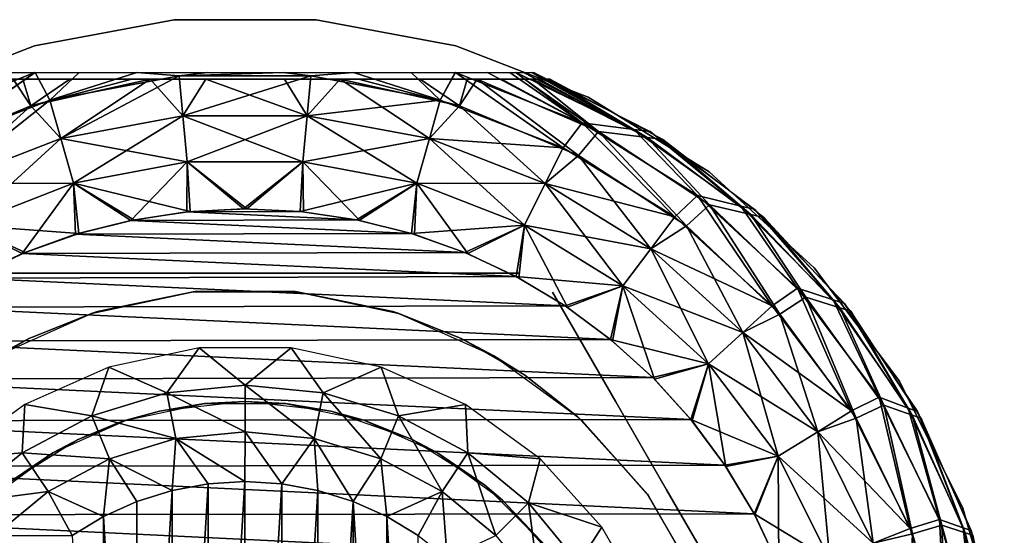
# Model space of a CAD drawing. Header units: millimetres. Extents: x -12 to 12, y -11.9 to 11.9.
# Tile 7 of 7: x -3.5 to 11.8, y 3.9 to 11.9. Entities that reach past the tile are written whole.
import ezdxf

# ---------------------------------------------------------------- set-up
doc = ezdxf.new("R2010")
doc.units = ezdxf.units.MM
doc.header["$LTSCALE"] = 101.851852
for name, color, linetype in [('13', 7, 'CONTINUOUS'), ('14', 7, 'CONTINUOUS'), ('16', 7, 'CONTINUOUS'), ('18', 7, 'CONTINUOUS'), ('2', 7, 'CONTINUOUS'), ('20', 7, 'CONTINUOUS'), ('22', 7, 'CONTINUOUS'), ('4', 7, 'CONTINUOUS'), ('5', 7, 'CONTINUOUS'), ('6', 7, 'CONTINUOUS'), ('8', 7, 'CONTINUOUS')]:
    doc.layers.add(name, color=color, linetype=linetype)

msp = doc.modelspace()

# ---------------------------------------------------------------- linework, layer by layer
at = {"layer": '13', "color": 7, "linetype": 'CONTINUOUS'}
for points in [[(4.792, 7.7, 25.1), (5.777, 5.994, 26.9), (5.777, 5.994, 25.1), (4.792, 7.7, 25.1)], [(4.792, 7.7, 26.9), (5.777, 5.994, 26.9), (4.792, 7.7, 25.1), (4.792, 7.7, 26.9)], [(5.777, 5.994, 25.1), (6.565, 4.63, 26.986), (6.568, 4.624, 25.014), (5.777, 5.994, 25.1)], [(5.777, 5.994, 26.9), (6.565, 4.63, 26.986), (5.777, 5.994, 25.1), (5.777, 5.994, 26.9)], [(6.565, 4.63, 26.986), (7.289, 3.376, 26.986), (6.568, 4.624, 25.014), (6.565, 4.63, 26.986)], [(6.568, 4.624, 25.014), (7.289, 3.376, 26.986), (7.291, 3.371, 25.014), (6.568, 4.624, 25.014)]]:
    msp.add_3dface(points, dxfattribs=at)
at = {"layer": '14', "color": 7, "linetype": 'CONTINUOUS'}
for points in [[(-2.395, 7.371, 32.5), (-0.81, 7.708, 32.5), (-2.303, 7.4, 27.5), (-2.395, 7.371, 32.5)], [(-2.303, 7.4, 27.5), (-0.81, 7.708, 32.5), (-0.778, 7.711, 27.5), (-2.303, 7.4, 27.5)], [(-0.81, 7.708, 32.5), (0.81, 7.708, 32.5), (-0.778, 7.711, 27.5), (-0.81, 7.708, 32.5)], [(-0.778, 7.711, 27.5), (0.81, 7.708, 32.5), (0.778, 7.711, 27.5), (-0.778, 7.711, 27.5)], [(0.778, 7.711, 27.5), (0.81, 7.708, 32.5), (2.303, 7.4, 27.5), (0.778, 7.711, 27.5)], [(0.81, 7.708, 32.5), (2.395, 7.371, 32.5), (2.303, 7.4, 27.5), (0.81, 7.708, 32.5)], [(-3.875, 6.712, 32.5), (-2.395, 7.371, 32.5), (-3.368, 6.98, 27.5), (-3.875, 6.712, 32.5)], [(-3.368, 6.98, 27.5), (-2.395, 7.371, 32.5), (-2.303, 7.4, 27.5), (-3.368, 6.98, 27.5)], [(2.303, 7.4, 27.5), (2.395, 7.371, 32.5), (3.368, 6.98, 27.5), (2.303, 7.4, 27.5)], [(2.395, 7.371, 32.5), (3.875, 6.712, 32.5), (3.368, 6.98, 27.5), (2.395, 7.371, 32.5)], [(-4.36, 6.407, 27.5), (-3.875, 6.712, 32.5), (-3.368, 6.98, 27.5), (-4.36, 6.407, 27.5)], [(3.368, 6.98, 27.5), (3.875, 6.712, 32.5), (4.36, 6.407, 27.5), (3.368, 6.98, 27.5)], [(3.875, 6.712, 32.5), (5.186, 5.759, 32.5), (4.36, 6.407, 27.5), (3.875, 6.712, 32.5)], [(4.36, 6.407, 27.5), (5.186, 5.759, 32.5), (5.257, 5.694, 27.5), (4.36, 6.407, 27.5)], [(5.186, 5.759, 32.5), (6.27, 4.555, 32.5), (5.257, 5.694, 27.5), (5.186, 5.759, 32.5)], [(5.257, 5.694, 27.5), (6.27, 4.555, 32.5), (6.289, 4.529, 27.5), (5.257, 5.694, 27.5)], [(6.27, 4.555, 32.5), (7.08, 3.152, 32.5), (6.289, 4.529, 27.5), (6.27, 4.555, 32.5)], [(6.289, 4.529, 27.5), (7.08, 3.152, 32.5), (7.067, 3.182, 27.5), (6.289, 4.529, 27.5)]]:
    msp.add_3dface(points, dxfattribs=at)
at = {"layer": '16', "color": 7, "linetype": 'CONTINUOUS'}
for points in [[(-2.123, 6.535, 34.621), (-1.219, 6.131, 35.098), (-0.718, 6.834, 34.621), (-2.123, 6.535, 34.621)], [(-1.219, 6.131, 35.098), (0, 6.251, 35.098), (-0.718, 6.834, 34.621), (-1.219, 6.131, 35.098)], [(-0.718, 6.834, 34.621), (0, 6.251, 35.098), (0.718, 6.834, 34.621), (-0.718, 6.834, 34.621)], [(0, 6.251, 35.098), (1.219, 6.131, 35.098), (0.718, 6.834, 34.621), (0, 6.251, 35.098)], [(0.718, 6.834, 34.621), (1.219, 6.131, 35.098), (2.123, 6.535, 34.621), (0.718, 6.834, 34.621)], [(-3.436, 5.951, 34.621), (-2.392, 5.775, 35.098), (-2.123, 6.535, 34.621), (-3.436, 5.951, 34.621)], [(-2.392, 5.775, 35.098), (-1.219, 6.131, 35.098), (-2.123, 6.535, 34.621), (-2.392, 5.775, 35.098)], [(1.219, 6.131, 35.098), (2.392, 5.775, 35.098), (2.123, 6.535, 34.621), (1.219, 6.131, 35.098)], [(2.123, 6.535, 34.621), (2.392, 5.775, 35.098), (3.436, 5.951, 34.621), (2.123, 6.535, 34.621)], [(-1.219, 6.131, 35.098), (0, 5.526, 35.398), (0, 6.251, 35.098), (-1.219, 6.131, 35.098)], [(0, 6.251, 35.098), (1.078, 5.42, 35.398), (1.219, 6.131, 35.098), (0, 6.251, 35.098)], [(0, 5.526, 35.398), (1.078, 5.42, 35.398), (0, 6.251, 35.098), (0, 5.526, 35.398)], [(-2.392, 5.775, 35.098), (-1.078, 5.42, 35.398), (-1.219, 6.131, 35.098), (-2.392, 5.775, 35.098)], [(-1.078, 5.42, 35.398), (0, 5.526, 35.398), (-1.219, 6.131, 35.098), (-1.078, 5.42, 35.398)], [(1.078, 5.42, 35.398), (2.115, 5.106, 35.398), (1.219, 6.131, 35.098), (1.078, 5.42, 35.398)], [(1.219, 6.131, 35.098), (2.115, 5.106, 35.398), (2.392, 5.775, 35.098), (1.219, 6.131, 35.098)], [(-4.598, 5.106, 34.621), (-3.473, 5.197, 35.098), (-3.436, 5.951, 34.621), (-4.598, 5.106, 34.621)], [(-3.473, 5.197, 35.098), (-2.392, 5.775, 35.098), (-3.436, 5.951, 34.621), (-3.473, 5.197, 35.098)], [(2.392, 5.775, 35.098), (3.473, 5.197, 35.098), (3.436, 5.951, 34.621), (2.392, 5.775, 35.098)], [(3.436, 5.951, 34.621), (3.473, 5.197, 35.098), (4.598, 5.106, 34.621), (3.436, 5.951, 34.621)], [(-3.473, 5.197, 35.098), (-2.115, 5.106, 35.398), (-2.392, 5.775, 35.098), (-3.473, 5.197, 35.098)], [(-2.115, 5.106, 35.398), (-1.078, 5.42, 35.398), (-2.392, 5.775, 35.098), (-2.115, 5.106, 35.398)], [(2.115, 5.106, 35.398), (3.07, 4.595, 35.398), (2.392, 5.775, 35.098), (2.115, 5.106, 35.398)], [(2.392, 5.775, 35.098), (3.07, 4.595, 35.398), (3.473, 5.197, 35.098), (2.392, 5.775, 35.098)], [(-1.078, 5.42, 35.398), (-0.002, 4.75, 35.5), (0, 5.526, 35.398), (-1.078, 5.42, 35.398)], [(-0.002, 4.75, 35.5), (0.571, 4.716, 35.5), (0, 5.526, 35.398), (-0.002, 4.75, 35.5)], [(0, 5.526, 35.398), (0.571, 4.716, 35.5), (1.078, 5.42, 35.398), (0, 5.526, 35.398)], [(-2.115, 5.106, 35.398), (-1.139, 4.611, 35.5), (-1.078, 5.42, 35.398), (-2.115, 5.106, 35.398)], [(-1.139, 4.611, 35.5), (-0.575, 4.715, 35.5), (-1.078, 5.42, 35.398), (-1.139, 4.611, 35.5)], [(-0.575, 4.715, 35.5), (-0.002, 4.75, 35.5), (-1.078, 5.42, 35.398), (-0.575, 4.715, 35.5)], [(0.571, 4.716, 35.5), (1.136, 4.612, 35.5), (1.078, 5.42, 35.398), (0.571, 4.716, 35.5)], [(1.078, 5.42, 35.398), (1.685, 4.441, 35.5), (2.115, 5.106, 35.398), (1.078, 5.42, 35.398)], [(1.136, 4.612, 35.5), (1.685, 4.441, 35.5), (1.078, 5.42, 35.398), (1.136, 4.612, 35.5)], [(-4.42, 4.42, 35.098), (-3.473, 5.197, 35.098), (-4.598, 5.106, 34.621), (-4.42, 4.42, 35.098)], [(-4.42, 4.42, 35.098), (-3.07, 4.595, 35.398), (-3.473, 5.197, 35.098), (-4.42, 4.42, 35.098)], [(-3.07, 4.595, 35.398), (-2.115, 5.106, 35.398), (-3.473, 5.197, 35.098), (-3.07, 4.595, 35.398)], [(-3.07, 4.595, 35.398), (-2.207, 4.206, 35.5), (-2.115, 5.106, 35.398), (-3.07, 4.595, 35.398)], [(-2.207, 4.206, 35.5), (-1.686, 4.441, 35.5), (-2.115, 5.106, 35.398), (-2.207, 4.206, 35.5)], [(-1.686, 4.441, 35.5), (-1.139, 4.611, 35.5), (-2.115, 5.106, 35.398), (-1.686, 4.441, 35.5)], [(1.685, 4.441, 35.5), (2.208, 4.206, 35.5), (2.115, 5.106, 35.398), (1.685, 4.441, 35.5)], [(2.115, 5.106, 35.398), (2.208, 4.206, 35.5), (3.07, 4.595, 35.398), (2.115, 5.106, 35.398)], [(3.07, 4.595, 35.398), (3.908, 3.908, 35.398), (3.473, 5.197, 35.098), (3.07, 4.595, 35.398)], [(3.473, 5.197, 35.098), (4.42, 4.42, 35.098), (4.598, 5.106, 34.621), (3.473, 5.197, 35.098)], [(3.473, 5.197, 35.098), (3.908, 3.908, 35.398), (4.42, 4.42, 35.098), (3.473, 5.197, 35.098)], [(4.598, 5.106, 34.621), (4.42, 4.42, 35.098), (5.559, 4.039, 34.621), (4.598, 5.106, 34.621)], [(-3.908, 3.908, 35.398), (-3.07, 4.595, 35.398), (-4.42, 4.42, 35.098), (-3.908, 3.908, 35.398)], [(-3.908, 3.908, 35.398), (-2.697, 3.91, 35.5), (-3.07, 4.595, 35.398), (-3.908, 3.908, 35.398)], [(-2.697, 3.91, 35.5), (-2.207, 4.206, 35.5), (-3.07, 4.595, 35.398), (-2.697, 3.91, 35.5)], [(2.208, 4.206, 35.5), (2.698, 3.909, 35.5), (3.07, 4.595, 35.398), (2.208, 4.206, 35.5)], [(2.698, 3.909, 35.5), (3.15, 3.555, 35.5), (3.07, 4.595, 35.398), (2.698, 3.909, 35.5)], [(3.07, 4.595, 35.398), (3.15, 3.555, 35.5), (3.908, 3.908, 35.398), (3.07, 4.595, 35.398)], [(3.908, 3.908, 35.398), (4.595, 3.07, 35.398), (4.42, 4.42, 35.098), (3.908, 3.908, 35.398)], [(4.42, 4.42, 35.098), (5.197, 3.473, 35.098), (5.559, 4.039, 34.621), (4.42, 4.42, 35.098)], [(4.42, 4.42, 35.098), (4.595, 3.07, 35.398), (5.197, 3.473, 35.098), (4.42, 4.42, 35.098)], [(5.559, 4.039, 34.621), (5.197, 3.473, 35.098), (6.277, 2.795, 34.621), (5.559, 4.039, 34.621)]]:
    msp.add_3dface(points, dxfattribs=at)
at = {"layer": '18', "color": 7, "linetype": 'CONTINUOUS'}
for points in [[(-3.284, 11.542, -1513.5), (-1.107, 11.949, 12.5), (-1.107, 11.949, -1513.5), (-3.284, 11.542, -1513.5)], [(-3.284, 11.542, 12.5), (-1.107, 11.949, 12.5), (-3.284, 11.542, -1513.5), (-3.284, 11.542, 12.5)], [(-1.107, 11.949, -1513.5), (1.107, 11.949, 12.5), (1.107, 11.949, -1513.5), (-1.107, 11.949, -1513.5)], [(-1.107, 11.949, 12.5), (1.107, 11.949, 12.5), (-1.107, 11.949, -1513.5), (-1.107, 11.949, 12.5)], [(1.107, 11.949, -1513.5), (3.284, 11.542, 12.5), (3.284, 11.542, -1513.5), (1.107, 11.949, -1513.5)], [(1.107, 11.949, 12.5), (3.284, 11.542, 12.5), (1.107, 11.949, -1513.5), (1.107, 11.949, 12.5)], [(-5.349, 10.742, -1513.5), (-3.284, 11.542, 12.5), (-3.284, 11.542, -1513.5), (-5.349, 10.742, -1513.5)], [(-5.349, 10.742, 12.5), (-3.284, 11.542, 12.5), (-5.349, 10.742, -1513.5), (-5.349, 10.742, 12.5)], [(3.284, 11.542, -1513.5), (5.349, 10.742, 12.5), (5.349, 10.742, -1513.5), (3.284, 11.542, -1513.5)], [(3.284, 11.542, 12.5), (5.349, 10.742, 12.5), (3.284, 11.542, -1513.5), (3.284, 11.542, 12.5)], [(5.349, 10.742, -1513.5), (7.232, 9.576, 12.5), (7.232, 9.576, -1513.5), (5.349, 10.742, -1513.5)], [(5.349, 10.742, 12.5), (7.232, 9.576, 12.5), (5.349, 10.742, -1513.5), (5.349, 10.742, 12.5)], [(7.232, 9.576, -1513.5), (8.868, 8.084, 12.5), (8.868, 8.084, -1513.5), (7.232, 9.576, -1513.5)], [(7.232, 9.576, 12.5), (8.868, 8.084, 12.5), (7.232, 9.576, -1513.5), (7.232, 9.576, 12.5)], [(8.868, 8.084, 12.5), (10.203, 6.317, 12.5), (8.868, 8.084, -1513.5), (8.868, 8.084, 12.5)], [(8.868, 8.084, -1513.5), (10.203, 6.317, 12.5), (10.203, 6.317, -1513.5), (8.868, 8.084, -1513.5)], [(10.203, 6.317, 12.5), (11.19, 4.335, 12.5), (10.203, 6.317, -1513.5), (10.203, 6.317, 12.5)], [(10.203, 6.317, -1513.5), (11.19, 4.335, 12.5), (11.19, 4.335, -1513.5), (10.203, 6.317, -1513.5)], [(11.19, 4.335, 12.5), (11.796, 2.205, 12.5), (11.19, 4.335, -1513.5), (11.19, 4.335, 12.5)], [(11.19, 4.335, -1513.5), (11.796, 2.205, 12.5), (11.796, 2.205, -1513.5), (11.19, 4.335, -1513.5)]]:
    msp.add_3dface(points, dxfattribs=at)
at = {"layer": '2', "color": 3, "linetype": 'CONTINUOUS'}
for points in [[(-3.615, 11.02, 16.001), (-3.463, 11.02, 16.079), (-4.75, 11.02, 12.5), (-3.615, 11.02, 16.001)], [(-3.463, 11.02, 16.079), (-2.731, 11.02, 16.361), (-4.75, 11.02, 12.5), (-3.463, 11.02, 16.079)], [(-2.731, 11.02, 16.361), (-1.767, 11.02, 16.581), (-4.75, 11.02, 12.5), (-2.731, 11.02, 16.361)], [(-1.767, 11.02, 16.581), (-1.482, 11.02, 16.624), (-4.75, 11.02, 12.5), (-1.767, 11.02, 16.581)], [(-1.482, 11.02, 16.624), (-0.613, 11.02, 16.702), (-4.75, 11.02, 12.5), (-1.482, 11.02, 16.624)], [(-0.613, 11.02, 16.702), (0.613, 11.02, 16.702), (-4.75, 11.02, 12.5), (-0.613, 11.02, 16.702)], [(0.613, 11.02, 16.702), (1.482, 11.02, 16.624), (-4.75, 11.02, 12.5), (0.613, 11.02, 16.702)], [(1.482, 11.02, 16.624), (1.767, 11.02, 16.581), (-4.75, 11.02, 12.5), (1.482, 11.02, 16.624)], [(1.767, 11.02, 16.581), (2.731, 11.02, 16.361), (-4.75, 11.02, 12.5), (1.767, 11.02, 16.581)], [(2.731, 11.02, 16.361), (3.463, 11.02, 16.079), (-4.75, 11.02, 12.5), (2.731, 11.02, 16.361)], [(3.463, 11.02, 16.079), (3.615, 11.02, 16.001), (-4.75, 11.02, 12.5), (3.463, 11.02, 16.079)], [(-4.75, 11.02, 12.5), (3.995, 11.02, 15.762), (4.219, 11.02, 12.5), (-4.75, 11.02, 12.5)], [(3.615, 11.02, 16.001), (3.995, 11.02, 15.762), (-4.75, 11.02, 12.5), (3.615, 11.02, 16.001)], [(3.995, 11.02, 15.762), (4.356, 11.02, 15.438), (4.219, 11.02, 12.5), (3.995, 11.02, 15.762)], [(4.219, 11.02, 12.5), (4.356, 11.02, 15.438), (4.382, 11.02, 12.509), (4.219, 11.02, 12.5)], [(4.356, 11.02, 15.438), (4.486, 11.02, 15.276), (4.382, 11.02, 12.509), (4.356, 11.02, 15.438)], [(4.382, 11.02, 12.509), (4.486, 11.02, 15.276), (4.509, 11.02, 12.531), (4.382, 11.02, 12.509)], [(4.486, 11.02, 15.276), (4.583, 11.02, 15.121), (4.509, 11.02, 12.531), (4.486, 11.02, 15.276)], [(4.509, 11.02, 12.531), (4.583, 11.02, 15.121), (4.609, 11.02, 12.562), (4.509, 11.02, 12.531)], [(4.583, 11.02, 15.121), (4.71, 11.02, 14.806), (4.609, 11.02, 12.562), (4.583, 11.02, 15.121)], [(4.609, 11.02, 12.562), (4.71, 11.02, 14.806), (4.684, 11.02, 12.602), (4.609, 11.02, 12.562)], [(4.684, 11.02, 12.602), (4.71, 11.02, 14.806), (4.734, 11.02, 12.65), (4.684, 11.02, 12.602)], [(4.71, 11.02, 14.806), (4.75, 11.02, 14.5), (4.734, 11.02, 12.65), (4.71, 11.02, 14.806)], [(4.75, 11.02, 14.5), (4.75, 11.02, 12.7), (4.734, 11.02, 12.65), (4.75, 11.02, 14.5)]]:
    msp.add_3dface(points, dxfattribs=at)
at = {"layer": '20', "color": 3, "linetype": 'CONTINUOUS'}
for points in [[(-0.909, 8.954, -1518.5), (1.734, 8.831, -1518.5), (-1.784, 8.821, -1518.5), (-0.909, 8.954, -1518.5)], [(-0.026, 9, -1518.5), (0.858, 8.959, -1518.5), (-0.909, 8.954, -1518.5), (-0.026, 9, -1518.5)], [(0.858, 8.959, -1518.5), (1.734, 8.831, -1518.5), (-0.909, 8.954, -1518.5), (0.858, 8.959, -1518.5)], [(-1.784, 8.821, -1518.5), (2.592, 8.619, -1518.5), (-2.642, 8.604, -1518.5), (-1.784, 8.821, -1518.5)], [(1.734, 8.831, -1518.5), (2.592, 8.619, -1518.5), (-1.784, 8.821, -1518.5), (1.734, 8.831, -1518.5)], [(-2.642, 8.604, -1518.5), (3.426, 8.322, -1518.5), (-3.474, 8.303, -1518.5), (-2.642, 8.604, -1518.5)], [(2.592, 8.619, -1518.5), (3.426, 8.322, -1518.5), (-2.642, 8.604, -1518.5), (2.592, 8.619, -1518.5)], [(-3.474, 8.303, -1518.5), (4.227, 7.946, -1518.5), (-4.27, 7.923, -1518.5), (-3.474, 8.303, -1518.5)], [(3.426, 8.322, -1518.5), (4.227, 7.946, -1518.5), (-3.474, 8.303, -1518.5), (3.426, 8.322, -1518.5)], [(-4.27, 7.923, -1518.5), (4.987, 7.492, -1518.5), (-5.023, 7.468, -1518.5), (-4.27, 7.923, -1518.5)], [(4.227, 7.946, -1518.5), (4.987, 7.492, -1518.5), (-4.27, 7.923, -1518.5), (4.227, 7.946, -1518.5)], [(-5.023, 7.468, -1518.5), (5.698, 6.966, -1518.5), (-5.729, 6.941, -1518.5), (-5.023, 7.468, -1518.5)], [(4.987, 7.492, -1518.5), (5.698, 6.966, -1518.5), (-5.023, 7.468, -1518.5), (4.987, 7.492, -1518.5)], [(-5.729, 6.941, -1518.5), (6.355, 6.373, -1518.5), (-6.38, 6.348, -1518.5), (-5.729, 6.941, -1518.5)], [(5.698, 6.966, -1518.5), (6.355, 6.373, -1518.5), (-5.729, 6.941, -1518.5), (5.698, 6.966, -1518.5)], [(-6.38, 6.348, -1518.5), (6.95, 5.718, -1518.5), (-6.969, 5.695, -1518.5), (-6.38, 6.348, -1518.5)], [(6.355, 6.373, -1518.5), (6.95, 5.718, -1518.5), (-6.38, 6.348, -1518.5), (6.355, 6.373, -1518.5)], [(-6.969, 5.695, -1518.5), (7.478, 5.008, -1518.5), (-7.493, 4.986, -1518.5), (-6.969, 5.695, -1518.5)], [(6.95, 5.718, -1518.5), (7.478, 5.008, -1518.5), (-6.969, 5.695, -1518.5), (6.95, 5.718, -1518.5)], [(-7.493, 4.986, -1518.5), (7.933, 4.25, -1518.5), (-7.944, 4.23, -1518.5), (-7.493, 4.986, -1518.5)], [(7.478, 5.008, -1518.5), (7.933, 4.25, -1518.5), (-7.493, 4.986, -1518.5), (7.478, 5.008, -1518.5)], [(-7.944, 4.23, -1518.5), (8.312, 3.45, -1518.5), (-8.319, 3.434, -1518.5), (-7.944, 4.23, -1518.5)], [(7.933, 4.25, -1518.5), (8.312, 3.45, -1518.5), (-7.944, 4.23, -1518.5), (7.933, 4.25, -1518.5)]]:
    msp.add_3dface(points, dxfattribs=at)
at = {"layer": '22', "color": 3, "linetype": 'CONTINUOUS'}
for points in [[(-3.28, 11.124, -1517.001), (-5.253, 10.34, -1517.001), (-3.78, 11.124, -1516.701), (-3.28, 11.124, -1517.001)], [(-5.253, 10.34, -1517.001), (-3.28, 11.124, -1517.001), (-4.957, 9.954, -1517.622), (-5.253, 10.34, -1517.001)], [(-4.957, 9.954, -1517.622), (-3.274, 11.124, -1517.004), (-3.043, 10.696, -1517.622), (-4.957, 9.954, -1517.622)], [(-3.28, 11.124, -1517.001), (-3.274, 11.124, -1517.004), (-4.957, 9.954, -1517.622), (-3.28, 11.124, -1517.001)], [(-3.043, 10.696, -1517.622), (-3.274, 11.124, -1517.004), (-2.589, 11.124, -1517.271), (-3.043, 10.696, -1517.622)], [(-1.689, 11.124, -1517.482), (-3.043, 10.696, -1517.622), (-2.589, 11.124, -1517.271), (-1.689, 11.124, -1517.482)], [(-1.026, 11.073, -1517.622), (-3.043, 10.696, -1517.622), (-1.689, 11.124, -1517.482), (-1.026, 11.073, -1517.622)], [(-3.043, 10.696, -1517.622), (-1.026, 11.073, -1517.622), (-2.873, 10.097, -1518.099), (-3.043, 10.696, -1517.622)], [(-1.026, 11.073, -1517.622), (-0.969, 10.453, -1518.099), (-2.873, 10.097, -1518.099), (-1.026, 11.073, -1517.622)], [(-0.591, 11.124, -1517.602), (-1.026, 11.073, -1517.622), (-1.689, 11.124, -1517.482), (-0.591, 11.124, -1517.602)], [(1.026, 11.073, -1517.622), (-1.026, 11.073, -1517.622), (0.591, 11.124, -1517.602), (1.026, 11.073, -1517.622)], [(0.591, 11.124, -1517.602), (-1.026, 11.073, -1517.622), (-0.591, 11.124, -1517.602), (0.591, 11.124, -1517.602)], [(-1.026, 11.073, -1517.622), (1.026, 11.073, -1517.622), (-0.969, 10.453, -1518.099), (-1.026, 11.073, -1517.622)], [(1.026, 11.073, -1517.622), (0.969, 10.453, -1518.099), (-0.969, 10.453, -1518.099), (1.026, 11.073, -1517.622)], [(1.689, 11.124, -1517.482), (1.026, 11.073, -1517.622), (0.591, 11.124, -1517.602), (1.689, 11.124, -1517.482)], [(1.026, 11.073, -1517.622), (3.043, 10.696, -1517.622), (0.969, 10.453, -1518.099), (1.026, 11.073, -1517.622)], [(3.043, 10.696, -1517.622), (1.026, 11.073, -1517.622), (1.689, 11.124, -1517.482), (3.043, 10.696, -1517.622)], [(2.589, 11.124, -1517.271), (3.043, 10.696, -1517.622), (1.689, 11.124, -1517.482), (2.589, 11.124, -1517.271)], [(3.274, 11.124, -1517.004), (3.043, 10.696, -1517.622), (2.589, 11.124, -1517.271), (3.274, 11.124, -1517.004)], [(4.957, 9.954, -1517.622), (3.043, 10.696, -1517.622), (3.28, 11.124, -1517.001), (4.957, 9.954, -1517.622)], [(3.28, 11.124, -1517.001), (3.043, 10.696, -1517.622), (3.274, 11.124, -1517.004), (3.28, 11.124, -1517.001)], [(5.253, 10.34, -1517.001), (4.957, 9.954, -1517.622), (3.28, 11.124, -1517.001), (5.253, 10.34, -1517.001)], [(5.253, 10.34, -1517.001), (3.28, 11.124, -1517.001), (3.78, 11.124, -1516.701), (5.253, 10.34, -1517.001)], [(5.253, 10.34, -1517.001), (3.78, 11.124, -1516.701), (4.126, 11.124, -1516.39), (5.253, 10.34, -1517.001)], [(4.22, 11.124, -1516.276), (5.253, 10.34, -1517.001), (4.126, 11.124, -1516.39), (4.22, 11.124, -1516.276)], [(4.22, 11.124, -1516.276), (6.06, 10.239, -1516.276), (5.253, 10.34, -1517.001), (4.22, 11.124, -1516.276)], [(4.22, 11.124, -1516.276), (4.341, 11.124, -1516.091), (6.06, 10.239, -1516.276), (4.22, 11.124, -1516.276)], [(4.341, 11.124, -1516.091), (4.462, 11.124, -1515.79), (6.06, 10.239, -1516.276), (4.341, 11.124, -1516.091)], [(4.462, 11.124, -1515.79), (4.5, 11.124, -1515.5), (6.06, 10.239, -1516.276), (4.462, 11.124, -1515.79)], [(6.06, 10.239, -1516.276), (4.5, 11.124, -1515.5), (6.312, 10.206, -1515.5), (6.06, 10.239, -1516.276)], [(-4.957, 9.954, -1517.622), (-3.043, 10.696, -1517.622), (-4.679, 9.397, -1518.099), (-4.957, 9.954, -1517.622)], [(-3.043, 10.696, -1517.622), (-2.873, 10.097, -1518.099), (-4.679, 9.397, -1518.099), (-3.043, 10.696, -1517.622)], [(3.043, 10.696, -1517.622), (2.873, 10.097, -1518.099), (0.969, 10.453, -1518.099), (3.043, 10.696, -1517.622)], [(3.043, 10.696, -1517.622), (4.957, 9.954, -1517.622), (2.873, 10.097, -1518.099), (3.043, 10.696, -1517.622)], [(-0.969, 10.453, -1518.099), (-2.675, 9.4, -1518.399), (-2.873, 10.097, -1518.099), (-0.969, 10.453, -1518.099)], [(-0.902, 9.732, -1518.399), (-2.675, 9.4, -1518.399), (-0.969, 10.453, -1518.099), (-0.902, 9.732, -1518.399)], [(0.969, 10.453, -1518.099), (-0.902, 9.732, -1518.399), (-0.969, 10.453, -1518.099), (0.969, 10.453, -1518.099)], [(0.902, 9.732, -1518.399), (-0.902, 9.732, -1518.399), (0.969, 10.453, -1518.099), (0.902, 9.732, -1518.399)], [(2.873, 10.097, -1518.099), (0.902, 9.732, -1518.399), (0.969, 10.453, -1518.099), (2.873, 10.097, -1518.099)], [(6.701, 8.874, -1517.622), (4.957, 9.954, -1517.622), (5.253, 10.34, -1517.001), (6.701, 8.874, -1517.622)], [(7.051, 9.208, -1517.001), (6.701, 8.874, -1517.622), (5.253, 10.34, -1517.001), (7.051, 9.208, -1517.001)], [(6.06, 10.239, -1516.276), (7.051, 9.208, -1517.001), (5.253, 10.34, -1517.001), (6.06, 10.239, -1516.276)], [(6.06, 10.239, -1516.276), (7.729, 9.045, -1516.276), (7.051, 9.208, -1517.001), (6.06, 10.239, -1516.276)], [(7.729, 9.045, -1516.276), (6.06, 10.239, -1516.276), (6.312, 10.206, -1515.5), (7.729, 9.045, -1516.276)], [(7.943, 8.995, -1515.5), (7.729, 9.045, -1516.276), (6.312, 10.206, -1515.5), (7.943, 8.995, -1515.5)], [(-2.873, 10.097, -1518.099), (-4.356, 8.749, -1518.399), (-4.679, 9.397, -1518.099), (-2.873, 10.097, -1518.099)], [(-2.675, 9.4, -1518.399), (-4.356, 8.749, -1518.399), (-2.873, 10.097, -1518.099), (-2.675, 9.4, -1518.399)], [(2.675, 9.4, -1518.399), (0.902, 9.732, -1518.399), (2.873, 10.097, -1518.099), (2.675, 9.4, -1518.399)], [(4.679, 9.397, -1518.099), (2.675, 9.4, -1518.399), (2.873, 10.097, -1518.099), (4.679, 9.397, -1518.099)], [(4.957, 9.954, -1517.622), (4.679, 9.397, -1518.099), (2.873, 10.097, -1518.099), (4.957, 9.954, -1517.622)], [(4.957, 9.954, -1517.622), (6.701, 8.874, -1517.622), (4.679, 9.397, -1518.099), (4.957, 9.954, -1517.622)], [(-0.902, 9.732, -1518.399), (-1.784, 8.821, -1518.5), (-2.675, 9.4, -1518.399), (-0.902, 9.732, -1518.399)], [(-0.909, 8.954, -1518.5), (-1.784, 8.821, -1518.5), (-0.902, 9.732, -1518.399), (-0.909, 8.954, -1518.5)], [(-0.026, 9, -1518.5), (-0.909, 8.954, -1518.5), (-0.902, 9.732, -1518.399), (-0.026, 9, -1518.5)], [(0.902, 9.732, -1518.399), (-0.026, 9, -1518.5), (-0.902, 9.732, -1518.399), (0.902, 9.732, -1518.399)], [(0.858, 8.959, -1518.5), (-0.026, 9, -1518.5), (0.902, 9.732, -1518.399), (0.858, 8.959, -1518.5)], [(2.675, 9.4, -1518.399), (0.858, 8.959, -1518.5), (0.902, 9.732, -1518.399), (2.675, 9.4, -1518.399)], [(-2.675, 9.4, -1518.399), (-3.474, 8.303, -1518.5), (-4.356, 8.749, -1518.399), (-2.675, 9.4, -1518.399)], [(-2.642, 8.604, -1518.5), (-3.474, 8.303, -1518.5), (-2.675, 9.4, -1518.399), (-2.642, 8.604, -1518.5)], [(-1.784, 8.821, -1518.5), (-2.642, 8.604, -1518.5), (-2.675, 9.4, -1518.399), (-1.784, 8.821, -1518.5)], [(1.734, 8.831, -1518.5), (0.858, 8.959, -1518.5), (2.675, 9.4, -1518.399), (1.734, 8.831, -1518.5)], [(2.592, 8.619, -1518.5), (1.734, 8.831, -1518.5), (2.675, 9.4, -1518.399), (2.592, 8.619, -1518.5)], [(4.356, 8.749, -1518.399), (2.592, 8.619, -1518.5), (2.675, 9.4, -1518.399), (4.356, 8.749, -1518.399)], [(4.356, 8.749, -1518.399), (2.675, 9.4, -1518.399), (4.679, 9.397, -1518.099), (4.356, 8.749, -1518.399)], [(6.326, 8.378, -1518.099), (4.356, 8.749, -1518.399), (4.679, 9.397, -1518.099), (6.326, 8.378, -1518.099)], [(6.701, 8.874, -1517.622), (6.326, 8.378, -1518.099), (4.679, 9.397, -1518.099), (6.701, 8.874, -1517.622)], [(8.218, 7.492, -1517.622), (6.701, 8.874, -1517.622), (7.051, 9.208, -1517.001), (8.218, 7.492, -1517.622)], [(8.613, 7.767, -1517.001), (8.218, 7.492, -1517.622), (7.051, 9.208, -1517.001), (8.613, 7.767, -1517.001)], [(7.729, 9.045, -1516.276), (8.613, 7.767, -1517.001), (7.051, 9.208, -1517.001), (7.729, 9.045, -1516.276)], [(7.729, 9.045, -1516.276), (9.169, 7.582, -1516.276), (8.613, 7.767, -1517.001), (7.729, 9.045, -1516.276)], [(9.169, 7.582, -1516.276), (7.729, 9.045, -1516.276), (7.943, 8.995, -1515.5), (9.169, 7.582, -1516.276)], [(9.346, 7.526, -1515.5), (9.169, 7.582, -1516.276), (7.943, 8.995, -1515.5), (9.346, 7.526, -1515.5)], [(-3.474, 8.303, -1518.5), (-4.27, 7.923, -1518.5), (-4.356, 8.749, -1518.399), (-3.474, 8.303, -1518.5)], [(3.426, 8.322, -1518.5), (2.592, 8.619, -1518.5), (4.356, 8.749, -1518.399), (3.426, 8.322, -1518.5)], [(4.227, 7.946, -1518.5), (3.426, 8.322, -1518.5), (4.356, 8.749, -1518.399), (4.227, 7.946, -1518.5)], [(5.89, 7.799, -1518.399), (4.227, 7.946, -1518.5), (4.356, 8.749, -1518.399), (5.89, 7.799, -1518.399)], [(5.89, 7.799, -1518.399), (4.356, 8.749, -1518.399), (6.326, 8.378, -1518.099), (5.89, 7.799, -1518.399)], [(6.701, 8.874, -1517.622), (8.218, 7.492, -1517.622), (6.326, 8.378, -1518.099), (6.701, 8.874, -1517.622)], [(7.758, 7.072, -1518.099), (5.89, 7.799, -1518.399), (6.326, 8.378, -1518.099), (7.758, 7.072, -1518.099)], [(8.218, 7.492, -1517.622), (7.758, 7.072, -1518.099), (6.326, 8.378, -1518.099), (8.218, 7.492, -1517.622)], [(4.987, 7.492, -1518.5), (4.227, 7.946, -1518.5), (5.89, 7.799, -1518.399), (4.987, 7.492, -1518.5)], [(5.698, 6.966, -1518.5), (4.987, 7.492, -1518.5), (5.89, 7.799, -1518.399), (5.698, 6.966, -1518.5)], [(7.223, 6.584, -1518.399), (5.698, 6.966, -1518.5), (5.89, 7.799, -1518.399), (7.223, 6.584, -1518.399)], [(7.223, 6.584, -1518.399), (5.89, 7.799, -1518.399), (7.758, 7.072, -1518.099), (7.223, 6.584, -1518.399)], [(9.455, 5.854, -1517.622), (8.218, 7.492, -1517.622), (8.613, 7.767, -1517.001), (9.455, 5.854, -1517.622)], [(9.885, 6.066, -1517.001), (9.455, 5.854, -1517.622), (8.613, 7.767, -1517.001), (9.885, 6.066, -1517.001)], [(9.169, 7.582, -1516.276), (9.885, 6.066, -1517.001), (8.613, 7.767, -1517.001), (9.169, 7.582, -1516.276)], [(9.169, 7.582, -1516.276), (10.336, 5.893, -1516.276), (9.885, 6.066, -1517.001), (9.169, 7.582, -1516.276)], [(10.336, 5.893, -1516.276), (9.169, 7.582, -1516.276), (9.346, 7.526, -1515.5), (10.336, 5.893, -1516.276)], [(10.482, 5.842, -1515.5), (10.336, 5.893, -1516.276), (9.346, 7.526, -1515.5), (10.482, 5.842, -1515.5)], [(8.218, 7.492, -1517.622), (9.455, 5.854, -1517.622), (7.758, 7.072, -1518.099), (8.218, 7.492, -1517.622)], [(8.926, 5.526, -1518.099), (7.223, 6.584, -1518.399), (7.758, 7.072, -1518.099), (8.926, 5.526, -1518.099)], [(9.455, 5.854, -1517.622), (8.926, 5.526, -1518.099), (7.758, 7.072, -1518.099), (9.455, 5.854, -1517.622)], [(6.355, 6.373, -1518.5), (5.698, 6.966, -1518.5), (7.223, 6.584, -1518.399), (6.355, 6.373, -1518.5)], [(6.95, 5.718, -1518.5), (6.355, 6.373, -1518.5), (7.223, 6.584, -1518.399), (6.95, 5.718, -1518.5)], [(8.31, 5.145, -1518.399), (6.95, 5.718, -1518.5), (7.223, 6.584, -1518.399), (8.31, 5.145, -1518.399)], [(8.31, 5.145, -1518.399), (7.223, 6.584, -1518.399), (8.926, 5.526, -1518.099), (8.31, 5.145, -1518.399)], [(10.369, 4.017, -1517.622), (9.455, 5.854, -1517.622), (9.885, 6.066, -1517.001), (10.369, 4.017, -1517.622)], [(10.826, 4.16, -1517.001), (10.369, 4.017, -1517.622), (9.885, 6.066, -1517.001), (10.826, 4.16, -1517.001)], [(10.336, 5.893, -1516.276), (10.826, 4.16, -1517.001), (9.885, 6.066, -1517.001), (10.336, 5.893, -1516.276)], [(9.455, 5.854, -1517.622), (10.369, 4.017, -1517.622), (8.926, 5.526, -1518.099), (9.455, 5.854, -1517.622)], [(10.336, 5.893, -1516.276), (11.195, 4.029, -1516.276), (10.826, 4.16, -1517.001), (10.336, 5.893, -1516.276)], [(11.195, 4.029, -1516.276), (10.336, 5.893, -1516.276), (10.482, 5.842, -1515.5), (11.195, 4.029, -1516.276)], [(11.317, 3.99, -1515.5), (11.195, 4.029, -1516.276), (10.482, 5.842, -1515.5), (11.317, 3.99, -1515.5)], [(7.478, 5.008, -1518.5), (6.95, 5.718, -1518.5), (8.31, 5.145, -1518.399), (7.478, 5.008, -1518.5)], [(9.789, 3.792, -1518.099), (8.31, 5.145, -1518.399), (8.926, 5.526, -1518.099), (9.789, 3.792, -1518.099)], [(10.369, 4.017, -1517.622), (9.789, 3.792, -1518.099), (8.926, 5.526, -1518.099), (10.369, 4.017, -1517.622)], [(7.933, 4.25, -1518.5), (7.478, 5.008, -1518.5), (8.31, 5.145, -1518.399), (7.933, 4.25, -1518.5)], [(9.113, 3.531, -1518.399), (7.933, 4.25, -1518.5), (8.31, 5.145, -1518.399), (9.113, 3.531, -1518.399)], [(9.113, 3.531, -1518.399), (8.31, 5.145, -1518.399), (9.789, 3.792, -1518.099), (9.113, 3.531, -1518.399)], [(8.312, 3.45, -1518.5), (7.933, 4.25, -1518.5), (9.113, 3.531, -1518.399), (8.312, 3.45, -1518.5)], [(10.931, 2.043, -1517.622), (10.369, 4.017, -1517.622), (10.826, 4.16, -1517.001), (10.931, 2.043, -1517.622)], [(11.403, 2.116, -1517.001), (10.931, 2.043, -1517.622), (10.826, 4.16, -1517.001), (11.403, 2.116, -1517.001)], [(11.195, 4.029, -1516.276), (11.403, 2.116, -1517.001), (10.826, 4.16, -1517.001), (11.195, 4.029, -1516.276)], [(10.369, 4.017, -1517.622), (10.931, 2.043, -1517.622), (9.789, 3.792, -1518.099), (10.369, 4.017, -1517.622)], [(11.195, 4.029, -1516.276), (11.721, 2.045, -1516.276), (11.403, 2.116, -1517.001), (11.195, 4.029, -1516.276)], [(11.721, 2.045, -1516.276), (11.195, 4.029, -1516.276), (11.317, 3.99, -1515.5), (11.721, 2.045, -1516.276)], [(11.828, 2.024, -1515.5), (11.721, 2.045, -1516.276), (11.317, 3.99, -1515.5), (11.828, 2.024, -1515.5)]]:
    msp.add_3dface(points, dxfattribs=at)
at = {"layer": '4', "color": 3, "linetype": 'CONTINUOUS'}
for points in [[(-3.615, 11.02, 16.001), (-5.195, 9.832, 16.622), (-3.342, 10.606, 16.622), (-3.615, 11.02, 16.001)], [(-3.463, 11.02, 16.079), (-3.615, 11.02, 16.001), (-3.342, 10.606, 16.622), (-3.463, 11.02, 16.079)], [(-2.731, 11.02, 16.361), (-3.463, 11.02, 16.079), (-3.342, 10.606, 16.622), (-2.731, 11.02, 16.361)], [(-1.767, 11.02, 16.581), (-2.731, 11.02, 16.361), (-3.342, 10.606, 16.622), (-1.767, 11.02, 16.581)], [(-2.873, 10.097, 17.099), (-1.482, 11.02, 16.624), (-3.342, 10.606, 16.622), (-2.873, 10.097, 17.099)], [(-1.482, 11.02, 16.624), (-1.767, 11.02, 16.581), (-3.342, 10.606, 16.622), (-1.482, 11.02, 16.624)], [(-0.969, 10.453, 17.099), (-1.482, 11.02, 16.624), (-2.873, 10.097, 17.099), (-0.969, 10.453, 17.099)], [(-0.613, 11.02, 16.702), (-1.482, 11.02, 16.624), (-0.969, 10.453, 17.099), (-0.613, 11.02, 16.702)], [(0.969, 10.453, 17.099), (-0.613, 11.02, 16.702), (-0.969, 10.453, 17.099), (0.969, 10.453, 17.099)], [(0.613, 11.02, 16.702), (-0.613, 11.02, 16.702), (0.969, 10.453, 17.099), (0.613, 11.02, 16.702)], [(1.482, 11.02, 16.624), (0.613, 11.02, 16.702), (0.969, 10.453, 17.099), (1.482, 11.02, 16.624)], [(2.873, 10.097, 17.099), (1.482, 11.02, 16.624), (0.969, 10.453, 17.099), (2.873, 10.097, 17.099)], [(1.767, 11.02, 16.581), (1.482, 11.02, 16.624), (3.342, 10.606, 16.622), (1.767, 11.02, 16.581)], [(3.342, 10.606, 16.622), (1.482, 11.02, 16.624), (2.873, 10.097, 17.099), (3.342, 10.606, 16.622)], [(2.731, 11.02, 16.361), (1.767, 11.02, 16.581), (3.342, 10.606, 16.622), (2.731, 11.02, 16.361)], [(3.463, 11.02, 16.079), (2.731, 11.02, 16.361), (3.342, 10.606, 16.622), (3.463, 11.02, 16.079)], [(5.195, 9.832, 16.622), (3.615, 11.02, 16.001), (3.342, 10.606, 16.622), (5.195, 9.832, 16.622)], [(3.615, 11.02, 16.001), (3.463, 11.02, 16.079), (3.342, 10.606, 16.622), (3.615, 11.02, 16.001)], [(5.507, 10.207, 16.001), (3.615, 11.02, 16.001), (5.195, 9.832, 16.622), (5.507, 10.207, 16.001)], [(3.995, 11.02, 15.762), (3.615, 11.02, 16.001), (5.507, 10.207, 16.001), (3.995, 11.02, 15.762)], [(4.356, 11.02, 15.438), (3.995, 11.02, 15.762), (5.507, 10.207, 16.001), (4.356, 11.02, 15.438)], [(4.486, 11.02, 15.276), (4.356, 11.02, 15.438), (5.507, 10.207, 16.001), (4.486, 11.02, 15.276)], [(6.268, 10.113, 15.276), (4.486, 11.02, 15.276), (5.507, 10.207, 16.001), (6.268, 10.113, 15.276)], [(4.583, 11.02, 15.121), (4.486, 11.02, 15.276), (6.268, 10.113, 15.276), (4.583, 11.02, 15.121)], [(4.71, 11.02, 14.806), (4.583, 11.02, 15.121), (6.268, 10.113, 15.276), (4.71, 11.02, 14.806)], [(4.75, 11.02, 14.5), (4.71, 11.02, 14.806), (6.268, 10.113, 15.276), (4.75, 11.02, 14.5)], [(6.51, 10.081, 14.5), (4.75, 11.02, 14.5), (6.268, 10.113, 15.276), (6.51, 10.081, 14.5)], [(-5.195, 9.832, 16.622), (-4.679, 9.397, 17.099), (-3.342, 10.606, 16.622), (-5.195, 9.832, 16.622)], [(-4.679, 9.397, 17.099), (-2.873, 10.097, 17.099), (-3.342, 10.606, 16.622), (-4.679, 9.397, 17.099)], [(4.679, 9.397, 17.099), (3.342, 10.606, 16.622), (2.873, 10.097, 17.099), (4.679, 9.397, 17.099)], [(5.195, 9.832, 16.622), (3.342, 10.606, 16.622), (4.679, 9.397, 17.099), (5.195, 9.832, 16.622)], [(-0.969, 10.453, 17.099), (-2.873, 10.097, 17.099), (-0.902, 9.732, 17.399), (-0.969, 10.453, 17.099)], [(0.969, 10.453, 17.099), (-0.969, 10.453, 17.099), (0.902, 9.732, 17.399), (0.969, 10.453, 17.099)], [(-0.969, 10.453, 17.099), (-0.902, 9.732, 17.399), (0.902, 9.732, 17.399), (-0.969, 10.453, 17.099)], [(0.969, 10.453, 17.099), (0.902, 9.732, 17.399), (2.675, 9.4, 17.399), (0.969, 10.453, 17.099)], [(2.873, 10.097, 17.099), (0.969, 10.453, 17.099), (2.675, 9.4, 17.399), (2.873, 10.097, 17.099)], [(6.878, 8.738, 16.622), (5.507, 10.207, 16.001), (5.195, 9.832, 16.622), (6.878, 8.738, 16.622)], [(7.239, 9.061, 16.001), (5.507, 10.207, 16.001), (6.878, 8.738, 16.622), (7.239, 9.061, 16.001)], [(7.239, 9.061, 16.001), (6.268, 10.113, 15.276), (5.507, 10.207, 16.001), (7.239, 9.061, 16.001)], [(-2.873, 10.097, 17.099), (-4.679, 9.397, 17.099), (-2.675, 9.4, 17.399), (-2.873, 10.097, 17.099)], [(-2.873, 10.097, 17.099), (-2.675, 9.4, 17.399), (-0.902, 9.732, 17.399), (-2.873, 10.097, 17.099)], [(2.873, 10.097, 17.099), (2.675, 9.4, 17.399), (4.356, 8.749, 17.399), (2.873, 10.097, 17.099)], [(4.679, 9.397, 17.099), (2.873, 10.097, 17.099), (4.356, 8.749, 17.399), (4.679, 9.397, 17.099)], [(7.883, 8.912, 15.276), (6.268, 10.113, 15.276), (7.239, 9.061, 16.001), (7.883, 8.912, 15.276)], [(7.883, 8.912, 15.276), (6.51, 10.081, 14.5), (6.268, 10.113, 15.276), (7.883, 8.912, 15.276)], [(8.088, 8.865, 14.5), (6.51, 10.081, 14.5), (7.883, 8.912, 15.276), (8.088, 8.865, 14.5)], [(6.326, 8.378, 17.099), (5.195, 9.832, 16.622), (4.679, 9.397, 17.099), (6.326, 8.378, 17.099)], [(6.878, 8.738, 16.622), (5.195, 9.832, 16.622), (6.326, 8.378, 17.099), (6.878, 8.738, 16.622)], [(-2.675, 9.4, 17.399), (-0.859, 8.959, 17.5), (-0.902, 9.732, 17.399), (-2.675, 9.4, 17.399)], [(-0.859, 8.959, 17.5), (0.025, 9, 17.5), (-0.902, 9.732, 17.399), (-0.859, 8.959, 17.5)], [(-0.902, 9.732, 17.399), (0.025, 9, 17.5), (0.902, 9.732, 17.399), (-0.902, 9.732, 17.399)], [(0.025, 9, 17.5), (0.908, 8.954, 17.5), (0.902, 9.732, 17.399), (0.025, 9, 17.5)], [(0.908, 8.954, 17.5), (1.783, 8.822, 17.5), (0.902, 9.732, 17.399), (0.908, 8.954, 17.5)], [(0.902, 9.732, 17.399), (1.783, 8.822, 17.5), (2.675, 9.4, 17.399), (0.902, 9.732, 17.399)], [(-4.679, 9.397, 17.099), (-4.356, 8.749, 17.399), (-2.675, 9.4, 17.399), (-4.679, 9.397, 17.099)], [(-4.356, 8.749, 17.399), (-2.593, 8.618, 17.5), (-2.675, 9.4, 17.399), (-4.356, 8.749, 17.399)], [(-1.735, 8.831, 17.5), (-0.859, 8.959, 17.5), (-2.675, 9.4, 17.399), (-1.735, 8.831, 17.5)], [(-2.593, 8.618, 17.5), (-1.735, 8.831, 17.5), (-2.675, 9.4, 17.399), (-2.593, 8.618, 17.5)], [(1.783, 8.822, 17.5), (2.641, 8.604, 17.5), (2.675, 9.4, 17.399), (1.783, 8.822, 17.5)], [(2.641, 8.604, 17.5), (3.473, 8.303, 17.5), (2.675, 9.4, 17.399), (2.641, 8.604, 17.5)], [(2.675, 9.4, 17.399), (3.473, 8.303, 17.5), (4.356, 8.749, 17.399), (2.675, 9.4, 17.399)], [(4.679, 9.397, 17.099), (4.356, 8.749, 17.399), (5.89, 7.799, 17.399), (4.679, 9.397, 17.099)], [(6.326, 8.378, 17.099), (4.679, 9.397, 17.099), (5.89, 7.799, 17.399), (6.326, 8.378, 17.099)], [(8.337, 7.359, 16.622), (7.239, 9.061, 16.001), (6.878, 8.738, 16.622), (8.337, 7.359, 16.622)], [(8.739, 7.624, 16.001), (7.239, 9.061, 16.001), (8.337, 7.359, 16.622), (8.739, 7.624, 16.001)], [(8.739, 7.624, 16.001), (7.883, 8.912, 15.276), (7.239, 9.061, 16.001), (8.739, 7.624, 16.001)], [(9.272, 7.456, 15.276), (8.088, 8.865, 14.5), (7.883, 8.912, 15.276), (9.272, 7.456, 15.276)], [(9.272, 7.456, 15.276), (7.883, 8.912, 15.276), (8.739, 7.624, 16.001), (9.272, 7.456, 15.276)], [(-3.427, 8.322, 17.5), (-2.593, 8.618, 17.5), (-4.356, 8.749, 17.399), (-3.427, 8.322, 17.5)], [(-4.228, 7.945, 17.5), (-3.427, 8.322, 17.5), (-4.356, 8.749, 17.399), (-4.228, 7.945, 17.5)], [(3.473, 8.303, 17.5), (4.269, 7.923, 17.5), (4.356, 8.749, 17.399), (3.473, 8.303, 17.5)], [(4.269, 7.923, 17.5), (5.023, 7.468, 17.5), (4.356, 8.749, 17.399), (4.269, 7.923, 17.5)], [(4.356, 8.749, 17.399), (5.023, 7.468, 17.5), (5.89, 7.799, 17.399), (4.356, 8.749, 17.399)], [(9.443, 7.404, 14.5), (8.088, 8.865, 14.5), (9.272, 7.456, 15.276), (9.443, 7.404, 14.5)], [(7.758, 7.072, 17.099), (6.878, 8.738, 16.622), (6.326, 8.378, 17.099), (7.758, 7.072, 17.099)], [(8.337, 7.359, 16.622), (6.878, 8.738, 16.622), (7.758, 7.072, 17.099), (8.337, 7.359, 16.622)], [(6.326, 8.378, 17.099), (5.89, 7.799, 17.399), (7.223, 6.584, 17.399), (6.326, 8.378, 17.099)], [(7.758, 7.072, 17.099), (6.326, 8.378, 17.099), (7.223, 6.584, 17.399), (7.758, 7.072, 17.099)], [(5.023, 7.468, 17.5), (5.729, 6.941, 17.5), (5.89, 7.799, 17.399), (5.023, 7.468, 17.5)], [(5.729, 6.941, 17.5), (6.38, 6.348, 17.5), (5.89, 7.799, 17.399), (5.729, 6.941, 17.5)], [(5.89, 7.799, 17.399), (6.38, 6.348, 17.5), (7.223, 6.584, 17.399), (5.89, 7.799, 17.399)], [(9.524, 5.74, 16.622), (8.739, 7.624, 16.001), (8.337, 7.359, 16.622), (9.524, 5.74, 16.622)], [(9.959, 5.943, 16.001), (8.739, 7.624, 16.001), (9.524, 5.74, 16.622), (9.959, 5.943, 16.001)], [(9.959, 5.943, 16.001), (9.272, 7.456, 15.276), (8.739, 7.624, 16.001), (9.959, 5.943, 16.001)], [(10.396, 5.787, 15.276), (9.272, 7.456, 15.276), (9.959, 5.943, 16.001), (10.396, 5.787, 15.276)], [(10.396, 5.787, 15.276), (9.443, 7.404, 14.5), (9.272, 7.456, 15.276), (10.396, 5.787, 15.276)], [(10.538, 5.739, 14.5), (9.443, 7.404, 14.5), (10.396, 5.787, 15.276), (10.538, 5.739, 14.5)], [(8.926, 5.526, 17.099), (8.337, 7.359, 16.622), (7.758, 7.072, 17.099), (8.926, 5.526, 17.099)], [(9.524, 5.74, 16.622), (8.337, 7.359, 16.622), (8.926, 5.526, 17.099), (9.524, 5.74, 16.622)], [(7.758, 7.072, 17.099), (7.223, 6.584, 17.399), (8.31, 5.145, 17.399), (7.758, 7.072, 17.099)], [(8.926, 5.526, 17.099), (7.758, 7.072, 17.099), (8.31, 5.145, 17.399), (8.926, 5.526, 17.099)], [(6.38, 6.348, 17.5), (6.969, 5.695, 17.5), (7.223, 6.584, 17.399), (6.38, 6.348, 17.5)], [(6.969, 5.695, 17.5), (7.492, 4.986, 17.5), (7.223, 6.584, 17.399), (6.969, 5.695, 17.5)], [(7.223, 6.584, 17.399), (7.492, 4.986, 17.5), (8.31, 5.145, 17.399), (7.223, 6.584, 17.399)], [(10.401, 3.934, 16.622), (9.959, 5.943, 16.001), (9.524, 5.74, 16.622), (10.401, 3.934, 16.622)], [(10.86, 4.071, 16.001), (10.396, 5.787, 15.276), (9.959, 5.943, 16.001), (10.86, 4.071, 16.001)], [(10.86, 4.071, 16.001), (9.959, 5.943, 16.001), (10.401, 3.934, 16.622), (10.86, 4.071, 16.001)], [(9.789, 3.792, 17.099), (9.524, 5.74, 16.622), (8.926, 5.526, 17.099), (9.789, 3.792, 17.099)], [(10.401, 3.934, 16.622), (9.524, 5.74, 16.622), (9.789, 3.792, 17.099), (10.401, 3.934, 16.622)], [(11.222, 3.953, 15.276), (10.396, 5.787, 15.276), (10.86, 4.071, 16.001), (11.222, 3.953, 15.276)], [(11.222, 3.953, 15.276), (10.538, 5.739, 14.5), (10.396, 5.787, 15.276), (11.222, 3.953, 15.276)], [(11.343, 3.917, 14.5), (10.538, 5.739, 14.5), (11.222, 3.953, 15.276), (11.343, 3.917, 14.5)], [(8.926, 5.526, 17.099), (8.31, 5.145, 17.399), (9.113, 3.531, 17.399), (8.926, 5.526, 17.099)], [(9.789, 3.792, 17.099), (8.926, 5.526, 17.099), (9.113, 3.531, 17.399), (9.789, 3.792, 17.099)], [(7.492, 4.986, 17.5), (7.944, 4.23, 17.5), (8.31, 5.145, 17.399), (7.492, 4.986, 17.5)], [(7.944, 4.23, 17.5), (8.319, 3.434, 17.5), (8.31, 5.145, 17.399), (7.944, 4.23, 17.5)], [(8.31, 5.145, 17.399), (8.319, 3.434, 17.5), (9.113, 3.531, 17.399), (8.31, 5.145, 17.399)], [(10.939, 1.999, 16.622), (10.86, 4.071, 16.001), (10.401, 3.934, 16.622), (10.939, 1.999, 16.622)], [(11.412, 2.069, 16.001), (11.222, 3.953, 15.276), (10.86, 4.071, 16.001), (11.412, 2.069, 16.001)], [(11.412, 2.069, 16.001), (10.86, 4.071, 16.001), (10.939, 1.999, 16.622), (11.412, 2.069, 16.001)], [(10.319, 1.929, 17.099), (10.401, 3.934, 16.622), (9.789, 3.792, 17.099), (10.319, 1.929, 17.099)], [(10.939, 1.999, 16.622), (10.401, 3.934, 16.622), (10.319, 1.929, 17.099), (10.939, 1.999, 16.622)], [(11.728, 2.005, 15.276), (11.222, 3.953, 15.276), (11.412, 2.069, 16.001), (11.728, 2.005, 15.276)], [(11.728, 2.005, 15.276), (11.343, 3.917, 14.5), (11.222, 3.953, 15.276), (11.728, 2.005, 15.276)], [(11.835, 1.986, 14.5), (11.343, 3.917, 14.5), (11.728, 2.005, 15.276), (11.835, 1.986, 14.5)]]:
    msp.add_3dface(points, dxfattribs=at)
at = {"layer": '5', "color": 7, "linetype": 'CONTINUOUS'}
for points in [[(-1.139, 4.611, 35.5), (-1.686, 4.441, 35.5), (-1.685, -4.441, 35.5), (-1.139, 4.611, 35.5)], [(-1.136, -4.612, 35.5), (-1.139, 4.611, 35.5), (-1.685, -4.441, 35.5), (-1.136, -4.612, 35.5)], [(-0.575, 4.715, 35.5), (-1.139, 4.611, 35.5), (-1.136, -4.612, 35.5), (-0.575, 4.715, 35.5)], [(-0.571, -4.716, 35.5), (-0.575, 4.715, 35.5), (-1.136, -4.612, 35.5), (-0.571, -4.716, 35.5)], [(-0.002, 4.75, 35.5), (-0.575, 4.715, 35.5), (-0.571, -4.716, 35.5), (-0.002, 4.75, 35.5)], [(0.002, -4.75, 35.5), (-0.002, 4.75, 35.5), (-0.571, -4.716, 35.5), (0.002, -4.75, 35.5)], [(0.571, 4.716, 35.5), (-0.002, 4.75, 35.5), (0.002, -4.75, 35.5), (0.571, 4.716, 35.5)], [(0.575, -4.715, 35.5), (0.571, 4.716, 35.5), (0.002, -4.75, 35.5), (0.575, -4.715, 35.5)], [(1.136, 4.612, 35.5), (0.571, 4.716, 35.5), (0.575, -4.715, 35.5), (1.136, 4.612, 35.5)], [(1.139, -4.611, 35.5), (1.136, 4.612, 35.5), (0.575, -4.715, 35.5), (1.139, -4.611, 35.5)], [(1.685, 4.441, 35.5), (1.136, 4.612, 35.5), (1.139, -4.611, 35.5), (1.685, 4.441, 35.5)], [(-1.686, 4.441, 35.5), (-2.207, 4.206, 35.5), (-1.685, -4.441, 35.5), (-1.686, 4.441, 35.5)], [(1.686, -4.441, 35.5), (1.685, 4.441, 35.5), (1.139, -4.611, 35.5), (1.686, -4.441, 35.5)], [(2.208, 4.206, 35.5), (1.685, 4.441, 35.5), (2.207, -4.206, 35.5), (2.208, 4.206, 35.5)], [(2.207, -4.206, 35.5), (1.685, 4.441, 35.5), (1.686, -4.441, 35.5), (2.207, -4.206, 35.5)], [(-2.207, 4.206, 35.5), (-2.697, 3.91, 35.5), (-2.208, -4.206, 35.5), (-2.207, 4.206, 35.5)], [(-1.685, -4.441, 35.5), (-2.207, 4.206, 35.5), (-2.208, -4.206, 35.5), (-1.685, -4.441, 35.5)], [(2.697, -3.91, 35.5), (2.208, 4.206, 35.5), (2.207, -4.206, 35.5), (2.697, -3.91, 35.5)], [(2.698, 3.909, 35.5), (2.208, 4.206, 35.5), (2.697, -3.91, 35.5), (2.698, 3.909, 35.5)]]:
    msp.add_3dface(points, dxfattribs=at)
at = {"layer": '6', "color": 7, "linetype": 'CONTINUOUS'}
for points in [[(-1.334, 5.85, 20.5), (-0.626, 5.967, 21.5), (0.001, 6, 20.5), (-1.334, 5.85, 20.5)], [(-0.626, 5.967, 21.5), (0.628, 5.967, 21.5), (0.001, 6, 20.5), (-0.626, 5.967, 21.5)], [(0.001, 6, 20.5), (0.628, 5.967, 21.5), (1.335, 5.85, 20.5), (0.001, 6, 20.5)], [(-1.981, 5.664, 20.5), (-1.853, 5.707, 21.5), (-1.334, 5.85, 20.5), (-1.981, 5.664, 20.5)], [(-1.853, 5.707, 21.5), (-0.626, 5.967, 21.5), (-1.334, 5.85, 20.5), (-1.853, 5.707, 21.5)], [(0.628, 5.967, 21.5), (1.853, 5.707, 21.5), (1.335, 5.85, 20.5), (0.628, 5.967, 21.5)], [(1.335, 5.85, 20.5), (1.853, 5.707, 21.5), (2.603, 5.406, 20.5), (1.335, 5.85, 20.5)], [(-3, 5.196, 21.5), (-1.853, 5.707, 21.5), (-2.603, 5.406, 20.5), (-3, 5.196, 21.5)], [(-2.603, 5.406, 20.5), (-1.853, 5.707, 21.5), (-1.981, 5.664, 20.5), (-2.603, 5.406, 20.5)], [(1.853, 5.707, 21.5), (2.999, 5.197, 21.5), (2.603, 5.406, 20.5), (1.853, 5.707, 21.5)], [(-3.74, 4.692, 20.5), (-3, 5.196, 21.5), (-2.603, 5.406, 20.5), (-3.74, 4.692, 20.5)], [(2.603, 5.406, 20.5), (2.999, 5.197, 21.5), (3.739, 4.692, 20.5), (2.603, 5.406, 20.5)], [(-4.015, 4.459, 21.5), (-3, 5.196, 21.5), (-3.74, 4.692, 20.5), (-4.015, 4.459, 21.5)], [(2.999, 5.197, 21.5), (4.014, 4.459, 21.5), (3.739, 4.692, 20.5), (2.999, 5.197, 21.5)], [(3.739, 4.692, 20.5), (4.014, 4.459, 21.5), (4.689, 3.743, 20.5), (3.739, 4.692, 20.5)], [(4.014, 4.459, 21.5), (4.854, 3.527, 21.5), (4.689, 3.743, 20.5), (4.014, 4.459, 21.5)]]:
    msp.add_3dface(points, dxfattribs=at)
at = {"layer": '8', "color": 7, "linetype": 'CONTINUOUS'}
for points in [[(-4.272, 8, 25.1), (-2.303, 8, 26.9), (-2.303, 8, 25.1), (-4.272, 8, 25.1)], [(-4.272, 8, 26.9), (-2.303, 8, 26.9), (-4.272, 8, 25.1), (-4.272, 8, 26.9)], [(-2.303, 8, 25.1), (-0.727, 8, 26.986), (-0.721, 8, 25.014), (-2.303, 8, 25.1)], [(-2.303, 8, 26.9), (-0.727, 8, 26.986), (-2.303, 8, 25.1), (-2.303, 8, 26.9)], [(-0.727, 8, 26.986), (0.721, 8, 26.986), (-0.721, 8, 25.014), (-0.727, 8, 26.986)], [(-0.721, 8, 25.014), (0.721, 8, 26.986), (0.727, 8, 25.014), (-0.721, 8, 25.014)], [(0.721, 8, 26.986), (2.303, 8, 26.9), (0.727, 8, 25.014), (0.721, 8, 26.986)], [(2.303, 8, 26.9), (2.303, 8, 25.1), (0.727, 8, 25.014), (2.303, 8, 26.9)], [(4.272, 8, 25.1), (2.303, 8, 25.1), (4.272, 8, 26.9), (4.272, 8, 25.1)], [(4.272, 8, 26.9), (2.303, 8, 25.1), (2.303, 8, 26.9), (4.272, 8, 26.9)]]:
    msp.add_3dface(points, dxfattribs=at)

doc.saveas('drawing.dxf')
